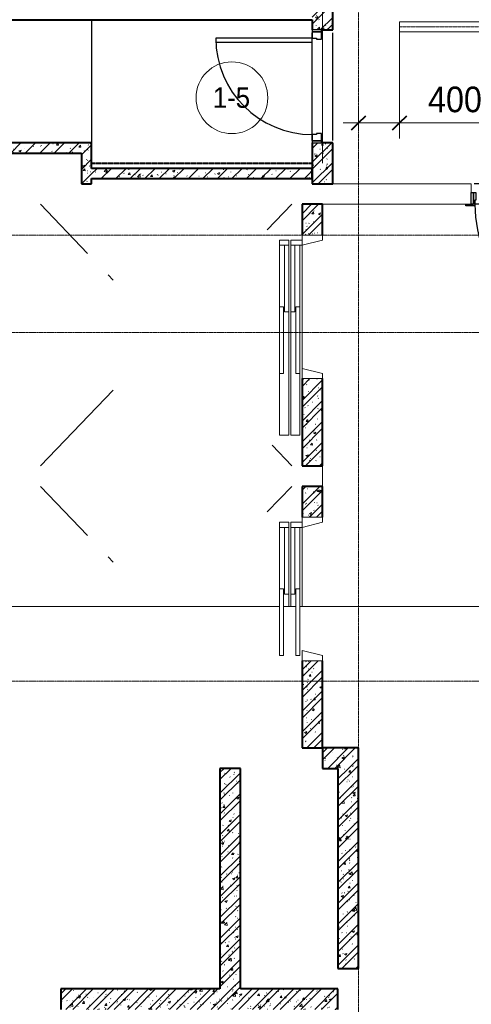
# Model space of a CAD drawing. Header units: millimetres. Extents: x 5617 to 125204, y 7718 to 237738.
# Tile 10 of 71: x 38838 to 43239, y 60150 to 69750. Entities that reach past the tile are written whole.
import ezdxf

# ---------------------------------------------------------------- set-up
doc = ezdxf.new("R2010")
doc.units = ezdxf.units.MM
for name, pattern in [('ADSK_Линия сетки', [25, 20, -2.5, 0, -2.5]), ('Линия сетки', [25, 20, -2.5, 0, -2.5]), ('Осевая', [14, 10, -2, 0, -2]), ('Штрих_3_1_5_', [4.5, 3, -1.5]), ('Штриховая_ш3 п1_5', [4.5, 3, -1.5])]:
    doc.linetypes.add(name, pattern=pattern)
doc.layers.add('_Разделитель помещений_', color=4, linetype='Штриховая_ш3 п1_5', lineweight=40, true_color=0x00ffff)
for name, color, linetype, lineweight in [('Двери', 7, 'Continuous', 18), ('Кабельные лотки', 7, 'Continuous', 18), ('Каркас несущий', 7, 'Continuous', 18), ('Каркас_Импост', 7, 'Continuous', 30), ('Марки помещений', 7, 'Continuous', 20), ('Монтажный зазор', 7, 'Continuous', 30), ('Осевая линия', 7, 'Осевая', 18), ('Оси', 7, 'Continuous', 9), ('Панель', 7, 'Continuous', 30), ('Перекрытия', 7, 'Continuous', 18), ('Размеры', 7, 'Continuous', 9), ('Размеры-100', 7, 'Continuous', 9), ('Стены', 7, 'Continuous', 18), ('Стены разрез', 7, 'Continuous', 40), ('Стены штриховка', 7, 'Continuous', 40), ('Форма', 7, 'Continuous', 18)]:
    doc.layers.add(name, color=color, linetype=linetype, lineweight=lineweight)
doc.styles.add('Arial', font='arial.ttf', dxfattribs={"width": 0.9, "height": 250})
doc.styles.add('Arial_3', font='arial.ttf', dxfattribs={"width": 0.9, "height": 200})
doc.dimstyles.new('Основной_2_5_мм_1', dxfattribs={"dimscale": 304.8, "dimtxt": 255.06485, "dimasz": 0.463911, "dimexe": 0.492126, "dimexo": 0.492126, "dimgap": 0.098425, "dimtad": 1, "dimdec": 0, "dimdsep": 46, "dimtxsty": 'Arial', "dimblk1": 'OBLIQUE', "dimblk2": 'OBLIQUE', "dimsah": 1, "dimcen": 0.09, "dimdle": 0.492126, "dimazin": 2, "dimtfac": 1, "dimtdec": 4, "dimtix": 1, "dimtmove": 1, "dimatfit": 3, "dimfxl": 1, "dimtvp": 1, "dimtolj": 1, "dimtzin": 0, "dimlwd": 20, "dimlwe": 20, "dimarcsym": 2})
pattern_1 = [(50, (0, 0), (218.62117, -19.1268), [22.86, -251.46]), (355, (0, 0), (-42.29187, 229.2684), [18.288, -201.168]), (100.451, (18.22, -1.6), (176.33107, 210.13963), [19.428, -213.708]), (46.184, (0, 60.96), (325.29495, -50.45164), [34.29, -377.19]), (96.636, (27.1, 56.76), (284.883, 296.9127), [29.142, -320.562]), (351.184, (0, 60.96), (284.8858, 296.9107), [27.432, -301.752]), (21, (30.48, 45.72), (181.93753, -122.71832), [22.86, -251.46]), (326, (30.48, 45.72), (74.16223, 221.0262), [18.288, -201.168]), (71.451, (45.64, 35.5), (256.10035, 98.30526), [19.428, -213.708]), (37.5, (0, 0), (3.70639, 101.465895), [3.353, -195.377, 3.353, -200.863, -201.93]), (37.5, (0, 0), (3.70639, 101.465895), [-402.946, 3.353, -198.577]), (7.5, (0, 0), (80.18358, 120.21653), [3.353, -113.081, 3.353, -190.805, -76.962]), (7.5, (0, 0), (80.18358, 120.21653), [-310.591, 3.353, -73.609]), (327.5, (-67.97, 0), (162.708646, -6.87497), [3.353, -72.847, 3.353, -234.391, -315.468]), (327.5, (-67.97, 0), (162.708646, -6.87497), [-313.944, 3.353, -312.115]), (317.5, (-98.45, 0), (177.75468, 30.51183), [3.353, -95.707, 3.353, -154.534, -224.028]), (317.5, (-98.45, 0), (177.75468, 30.51183), [-256.946, 3.353, -220.675])]
pattern_2 = [(45, (0, 0), (-101.02788, 101.02788), []), (45, (67.35, 0), (-101.02788, 101.02788), [])]
pattern_3 = [(45, (0, 0), (-70.71068, 70.71068), [])]

# ---------------------------------------------------------------- blocks, each defined once
blk = doc.blocks.new('101_Дверь_Однопольная - _НЧ_Мет_1200х2200_ЛК_По дизайн-проекту_угловая коробка_EI60_Пр-3473516-МКСС_K3_L26__85_950_')
at = {"layer": 'Двери', "color": 7, "lineweight": 30, "true_color": 0xffffff}
for p, q in [((-627.7, 100), (622.3, 100)), ((-627.7, -100), (622.3, -100))]:
    blk.add_line(p, q, dxfattribs=at)
at = {"layer": 'Каркас_Импост', "color": 254, "true_color": 0xcccccc}
for p, q in [((-705, 115), (-615, 115)), ((-705, 100), (-705, 115)), ((-630, 100), (-705, 100)), ((-630, -15), (-630, 100)), ((-615, 115), (-615, 60)), ((615, 115), (705, 115)), ((615, 60), (615, 115)), ((630, 100), (630, -15)), ((705, 100), (630, 100)), ((705, 115), (705, 100)), ((-615, 60), (-605, 60)), ((-605, 60), (-605, -15)), ((605, 60), (615, 60)), ((605, -15), (605, 60)), ((-605, -15), (-630, -15)), ((630, -15), (605, -15))]:
    blk.add_line(p, q, dxfattribs=at)
at = {"layer": 'Монтажный зазор', "color": 254, "true_color": 0xcccccc}
for p, q in [((-650, 100), (-630, 100)), ((-650, -15), (-650, 100)), ((-630, 100), (-630, -15)), ((630, -15), (630, 100)), ((630, 100), (650, 100)), ((650, 100), (650, -15)), ((-630, -15), (-650, -15)), ((650, -15), (630, -15))]:
    blk.add_line(p, q, dxfattribs=at)
at = {"layer": 'Панель', "color": 254, "true_color": 0xcccccc}
for p, q in [((-615, 1330), (-575, 1330)), ((-615, 100), (-615, 1330)), ((-575, 1330), (-575, 100)), ((-575, 100), (-615, 100))]:
    blk.add_line(p, q, dxfattribs=at)
blk.add_arc((-615, 100), 1230, 0, 90, dxfattribs=at)
blk = doc.blocks.new('101_Дверь_Однопольная - _НЧ_Мет_900х2100_Квартира_Л-3538167-МКСС_K3_L26__85_950_')
at = {"layer": 'Двери', "color": 7, "lineweight": 30, "true_color": 0xffffff}
for p, q in [((-527.7, 100), (522.3, 100)), ((-527.7, -100), (522.3, -100))]:
    blk.add_line(p, q, dxfattribs=at)
at = {"layer": 'Каркас_Импост', "color": 254, "true_color": 0xcccccc}
for p, q in [((-470, 100), (-530, 100)), ((-530, 100), (-530, 10)), ((-470, 60), (-470, 100)), ((530, 100), (470, 100)), ((470, 100), (470, 60)), ((530, 10), (530, 100)), ((-530, 10), (-460, 10)), ((-460, 60), (-470, 60)), ((-460, 10), (-460, 60)), ((470, 60), (460, 60)), ((460, 60), (460, 10)), ((460, 10), (530, 10))]:
    blk.add_line(p, q, dxfattribs=at)
at = {"layer": 'Монтажный зазор', "color": 254, "true_color": 0xcccccc}
for p, q in [((-530, 100), (-550, 100)), ((-550, 100), (-550, 10)), ((-530, 10), (-530, 100)), ((550, 100), (530, 100)), ((530, 100), (530, 10)), ((550, 10), (550, 100)), ((-550, 10), (-530, 10)), ((530, 10), (550, 10))]:
    blk.add_line(p, q, dxfattribs=at)
at = {"layer": 'Панель', "color": 254, "true_color": 0xcccccc}
for p, q in [((470, 1040), (430, 1040)), ((430, 1040), (430, 100)), ((470, 100), (470, 1040)), ((430, 100), (470, 100))]:
    blk.add_line(p, q, dxfattribs=at)
blk.add_arc((470, 100), 940, 90, 180, dxfattribs=at)
blk = doc.blocks.new('ПР - 1100_200_Оп200-200-3541706-МКСС_K3_L26__85_950_')
at = {"layer": 'Каркас несущий', "color": 254, "true_color": 0xffcccc}
blk.add_line((-750, 0), (750, 0), dxfattribs=at)
blk.add_line((-750, 0), (750, 0), dxfattribs=at)
blk = doc.blocks.new('A_MEQ_Elevator - Л3-3606643-МКСС_K3_L26__85_950_')
at = {"layer": 'Двери', "color": 254, "true_color": 0xcccccc}
for p, q in [((-650, 320), (-1250, 320)), ((-1250, 320), (-1250, 230)), ((-650, 320), (-650, 280)), ((0, 320), (-650, 320)), ((0, 280), (0, 320)), ((600, 320), (0, 320)), ((650, 320), (600, 320)), ((600, 320), (600, 230)), ((650, 230), (650, 320)), ((-1250, 230), (-50, 230)), ((-50, 210), (-1250, 210)), ((-1250, 210), (-1250, 120)), ((-650, 280), (0, 280)), ((-50, 270), (-50, 230)), ((600, 270), (-50, 270)), ((-50, 230), (600, 230)), ((600, 210), (-50, 210)), ((-50, 210), (-50, 170)), ((600, 230), (600, 270)), ((600, 230), (650, 230)), ((600, 170), (600, 210)), ((600, 210), (600, 100)), ((650, 210), (600, 210)), ((650, 100), (650, 210)), ((-1250, 120), (-650, 120)), ((-600, 100), (-700, 100)), ((-700, 100), (-700, -100)), ((0, 160), (-650, 160)), ((-650, 160), (-650, 120)), ((-650, 120), (0, 120)), ((-650, -100), (-600, 100)), ((-50, 170), (600, 170)), ((0, 120), (0, 160)), ((0, 120), (600, 120)), ((600, 100), (650, 100)), ((600, 100), (650, -100)), ((700, 100), (650, 100)), ((700, -100), (700, 100)), ((-700, -100), (-650, -100)), ((650, -100), (700, -100))]:
    blk.add_line(p, q, dxfattribs=at)
blk = doc.blocks.new('A_MEQ_Elevator - Л3-3710459-МКСС_K3_L26__85_950_')
at = {"layer": 'Двери', "color": 254, "true_color": 0xcccccc}
for p, q in [((-650, 320), (-650, 280)), ((0, 320), (-650, 320)), ((0, 280), (0, 320)), ((600, 320), (0, 320)), ((650, 320), (600, 320)), ((600, 320), (600, 230)), ((650, 230), (650, 320)), ((-650, 280), (0, 280)), ((-170, 230), (-50, 230)), ((-50, 210), (-170, 210)), ((-50, 270), (-50, 230)), ((600, 270), (-50, 270)), ((-50, 230), (600, 230)), ((600, 210), (-50, 210)), ((-50, 210), (-50, 170)), ((600, 230), (600, 270)), ((600, 230), (650, 230)), ((600, 170), (600, 210)), ((600, 210), (600, 100)), ((650, 210), (600, 210)), ((650, 100), (650, 210)), ((-600, 100), (-700, 100)), ((-700, 100), (-700, -100)), ((0, 160), (-650, 160)), ((-650, 160), (-650, 120)), ((-650, 120), (0, 120)), ((-650, -100), (-600, 100)), ((-50, 170), (600, 170)), ((0, 120), (0, 160)), ((0, 120), (600, 120)), ((600, 100), (650, 100)), ((600, 100), (650, -100)), ((700, 100), (650, 100)), ((700, -100), (700, 100)), ((-700, -100), (-650, -100)), ((650, -100), (700, -100))]:
    blk.add_line(p, q, dxfattribs=at)
blk = doc.blocks.new('135_SLK_K3_AR_rvt-1-МКСС_K3_L26__85_950_')
at = {"layer": 'Стены разрез', "lineweight": 9, "true_color": 0xcccccc}
h = blk.add_hatch(dxfattribs=at)
h.set_pattern_fill('FP_1', color=254, style=0, pattern_type=2)
h.set_pattern_definition(pattern_1)
h.paths.add_polyline_path([(78700, 68150), (78900, 68150), (78900, 68550), (78700, 68550), (78700, 68200)])
h.paths.add_polyline_path([(78790, 69650), (78900, 69650), (78900, 70400), (78700, 70400), (78700, 69650)])
h = blk.add_hatch(dxfattribs=at)
h.set_pattern_fill('FP_3', color=254, style=0, pattern_type=2)
h.set_pattern_definition(pattern_2)
h.paths.add_polyline_path([(78700, 68150), (78900, 68150), (78900, 68550), (78700, 68550), (78700, 68200)])
h.paths.add_polyline_path([(78790, 69650), (78900, 69650), (78900, 70400), (78700, 70400), (78700, 69650)])
h = blk.add_hatch(dxfattribs=at)
h.set_pattern_fill('FP_1', color=254, style=0, pattern_type=2)
h.set_pattern_definition(pattern_1)
h.paths.add_polyline_path([(76550, 68449), (76550, 68549), (75550, 68549), (75550, 68449), (76450, 68449)])
h = blk.add_hatch(dxfattribs=at)
h.set_pattern_fill('FP_2', color=254, style=0, pattern_type=2)
h.set_pattern_definition(pattern_3)
h.paths.add_polyline_path([(76550, 68449), (76550, 68549), (75550, 68549), (75550, 68449), (76450, 68449)])
h = blk.add_hatch(dxfattribs=at)
h.set_pattern_fill('FP_1', color=254, style=0, pattern_type=2)
h.set_pattern_definition(pattern_1)
h.paths.add_polyline_path([(76550, 68150), (76550, 68449), (76450, 68449), (76450, 68150)])
h = blk.add_hatch(dxfattribs=at)
h.set_pattern_fill('FP_2', color=254, style=0, pattern_type=2)
h.set_pattern_definition(pattern_3)
h.paths.add_polyline_path([(76550, 68150), (76550, 68449), (76450, 68449), (76450, 68150)])
h = blk.add_hatch(dxfattribs=at)
h.set_pattern_fill('FP_1', color=254, style=0, pattern_type=2)
h.set_pattern_definition(pattern_1)
h.paths.add_polyline_path([(78700, 68200), (78700, 68300), (76550, 68300), (76550, 68200), (77489.6, 68200)])
h = blk.add_hatch(dxfattribs=at)
h.set_pattern_fill('FP_2', color=254, style=0, pattern_type=2)
h.set_pattern_definition(pattern_3)
h.paths.add_polyline_path([(78700, 68200), (78700, 68300), (76550, 68300), (76550, 68200), (77489.6, 68200)])
h = blk.add_hatch(dxfattribs=at)
h.set_pattern_fill('FP_1', color=254, style=0, pattern_type=2)
h.set_pattern_definition(pattern_1)
h.paths.add_polyline_path([(78800, 67650), (78800, 67950), (78600, 67950), (78600, 67650)])
h = blk.add_hatch(dxfattribs=at)
h.set_pattern_fill('FP_3', color=254, style=0, pattern_type=2)
h.set_pattern_definition(pattern_2)
h.paths.add_polyline_path([(78800, 67650), (78800, 67950), (78600, 67950), (78600, 67650)])
h = blk.add_hatch(dxfattribs=at)
h.set_pattern_fill('FP_1', color=254, style=0, pattern_type=2)
h.set_pattern_definition(pattern_1)
h.paths.add_polyline_path([(78800, 65400), (78800, 66250), (78600, 66250), (78600, 65400)])
h = blk.add_hatch(dxfattribs=at)
h.set_pattern_fill('FP_3', color=254, style=0, pattern_type=2)
h.set_pattern_definition(pattern_2)
h.paths.add_polyline_path([(78800, 65400), (78800, 66250), (78600, 66250), (78600, 65400)])
h = blk.add_hatch(dxfattribs=at)
h.set_pattern_fill('FP_1', color=254, style=0, pattern_type=2)
h.set_pattern_definition(pattern_1)
h.paths.add_polyline_path([(78600, 64900), (78800, 64900), (78800, 65200), (78600, 65200)])
h = blk.add_hatch(dxfattribs=at)
h.set_pattern_fill('FP_3', color=254, style=0, pattern_type=2)
h.set_pattern_definition(pattern_2)
h.paths.add_polyline_path([(78600, 64900), (78800, 64900), (78800, 65200), (78600, 65200)])
h = blk.add_hatch(dxfattribs=at)
h.set_pattern_fill('FP_1', color=254, style=0, pattern_type=2)
h.set_pattern_definition(pattern_1)
h.paths.add_polyline_path([(78800, 62650), (78800, 63500), (78600, 63500), (78600, 62650)])
h = blk.add_hatch(dxfattribs=at)
h.set_pattern_fill('FP_3', color=254, style=0, pattern_type=2)
h.set_pattern_definition(pattern_2)
h.paths.add_polyline_path([(78800, 62650), (78800, 63500), (78600, 63500), (78600, 62650)])
h = blk.add_hatch(dxfattribs=at)
h.set_pattern_fill('FP_1', color=254, style=0, pattern_type=2)
h.set_pattern_definition(pattern_1)
h.paths.add_polyline_path([(79150, 62450), (79150, 62650), (78800, 62650), (78800, 62450), (78950, 62450)])
h = blk.add_hatch(dxfattribs=at)
h.set_pattern_fill('FP_3', color=254, style=0, pattern_type=2)
h.set_pattern_definition(pattern_2)
h.paths.add_polyline_path([(79150, 62450), (79150, 62650), (78800, 62650), (78800, 62450), (78950, 62450)])
h = blk.add_hatch(dxfattribs=at)
h.set_pattern_fill('FP_1', color=254, style=0, pattern_type=2)
h.set_pattern_definition(pattern_1)
h.paths.add_polyline_path([(78000, 60300), (78000, 62450), (77800, 62450), (77800, 60300)])
h = blk.add_hatch(dxfattribs=at)
h.set_pattern_fill('FP_3', color=254, style=0, pattern_type=2)
h.set_pattern_definition(pattern_2)
h.paths.add_polyline_path([(78000, 60300), (78000, 62450), (77800, 62450), (77800, 60300)])
h = blk.add_hatch(dxfattribs=at)
h.set_pattern_fill('FP_1', color=254, style=0, pattern_type=2)
h.set_pattern_definition(pattern_1)
h.paths.add_polyline_path([(79150, 60500), (79150, 62450), (78950, 62450), (78950, 60500)])
h = blk.add_hatch(dxfattribs=at)
h.set_pattern_fill('FP_3', color=254, style=0, pattern_type=2)
h.set_pattern_definition(pattern_2)
h.paths.add_polyline_path([(79150, 60500), (79150, 62450), (78950, 62450), (78950, 60500)])
h = blk.add_hatch(dxfattribs=at)
h.set_pattern_fill('FP_1', color=254, style=0, pattern_type=2)
h.set_pattern_definition(pattern_1)
h.paths.add_polyline_path([(78950, 60100), (78950, 60300), (76250, 60300), (76250, 60100), (77489.6, 60100)])
h = blk.add_hatch(dxfattribs=at)
h.set_pattern_fill('FP_3', color=254, style=0, pattern_type=2)
h.set_pattern_definition(pattern_2)
h.paths.add_polyline_path([(78950, 60100), (78950, 60300), (76250, 60300), (76250, 60100), (77489.6, 60100)])
at = {"color": 254, "lineweight": 18, "true_color": 0xcccccc}
for p, q in [((76050, 67950), (76510, 67471.2)), ((78259.8, 67700), (78500, 67950)), ((76710, 67263.1), (76760, 67211)), ((76050, 65400), (76760, 66139)), ((78307.8, 65600), (78500, 65400)), ((76050, 65200), (76510, 64721.2)), ((78259.8, 64950), (78500, 65200)), ((76710, 64513.1), (76760, 64461))]:
    blk.add_line(p, q, dxfattribs=at)
at = {"layer": '_Разделитель помещений_', "color": 7, "linetype": 'Штрих_3_1_5_', "true_color": 0xccffff}
blk.add_line((76550, 68350), (78700, 68350), dxfattribs=at)
at = {"layer": 'Перекрытия', "color": 254, "true_color": 0xcccccc}
for p, q in [((78700, 68630), (78700, 69530)), ((78700, 69530), (78700, 68630)), ((78900, 68150), (80249.3, 68150)), ((80249.3, 68150), (80249.3, 67950)), ((79348.4, 67950), (78800, 67950)), ((79451.6, 67950), (79348.4, 67950)), ((80195, 67950), (79451.6, 67950)), ((78600, 67550), (78600, 66350)), ((78800, 65400), (78800, 65200)), ((78600, 64800), (78600, 64030))]:
    blk.add_line(p, q, dxfattribs=at)
at = {"layer": 'Стены', "color": 254, "true_color": 0xcccccc}
for p, q in [((76549.6, 68549), (76549.6, 69750)), ((76550.4, 69750), (76550.4, 68549))]:
    blk.add_line(p, q, dxfattribs=at)
at = {"layer": 'Стены разрез', "color": 254, "true_color": 0xcccccc}
for p, q in [((78900, 69650), (78900, 70200)), ((66650, 69750), (78700, 69750)), ((78700, 69750), (78700, 69650)), ((78790, 69650), (78900, 69650)), ((76550, 68549), (75550, 68549)), ((76550, 68449), (76550, 68549)), ((78700, 68550), (78700, 68300)), ((78900, 68550), (78790, 68550)), ((78900, 68150), (78900, 68550)), ((75670, 68449), (76450, 68449)), ((76450, 68449), (76450, 68150)), ((76550, 68300), (76550, 68449)), ((78700, 68300), (76550, 68300)), ((76550, 68200), (78700, 68200)), ((76550, 68150), (76550, 68200)), ((78700, 68200), (78700, 68150)), ((76450, 68150), (76550, 68150)), ((78700, 68150), (78900, 68150)), ((78800, 67950), (78600, 67950)), ((78600, 67950), (78600, 67650)), ((78800, 67650), (78800, 67950)), ((78600, 66250), (78600, 65400)), ((78800, 65400), (78800, 66250)), ((78600, 65400), (78800, 65400)), ((78800, 65200), (78600, 65200)), ((78600, 65200), (78600, 64900)), ((78800, 64900), (78800, 65200)), ((78600, 63500), (78600, 62650)), ((78800, 62650), (78800, 63500)), ((78600, 62650), (78800, 62650)), ((79150, 62650), (78800, 62650)), ((78800, 62650), (78800, 62450)), ((79150, 62450), (79150, 62650)), ((77800, 62450), (77800, 60300)), ((78000, 62450), (77800, 62450)), ((78000, 60300), (78000, 62450)), ((78800, 62450), (78950, 62450)), ((78950, 62450), (78950, 60500)), ((79150, 60500), (79150, 62450)), ((78950, 60500), (79150, 60500)), ((77800, 60300), (76250, 60300)), ((76250, 60300), (76250, 60100)), ((78950, 60300), (78000, 60300)), ((78950, 60100), (78950, 60300))]:
    blk.add_line(p, q, dxfattribs=at)
at = {"layer": 'Стены штриховка', "color": 254, "true_color": 0xcccccc}
for p, q in [((78700, 68200), (78700, 68300)), ((78700, 68300), (78700, 68200))]:
    blk.add_line(p, q, dxfattribs=at)
at = {"layer": 'Двери', "color": 254, "lineweight": 18, "true_color": 0xe5e5e5}
for name, p, rotation in [('101_Дверь_Однопольная - _НЧ_Мет_900х2100_Квартира_Л-3538167-МКСС_K3_L26__85_950_', (78800, 69100), 89.99999999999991), ('101_Дверь_Однопольная - _НЧ_Мет_1200х2200_ЛК_По дизайн-проекту_угловая коробка_EI60_Пр-3473516-МКСС_K3_L26__85_950_', (80900, 68050), 180), ('A_MEQ_Elevator - Л3-3606643-МКСС_K3_L26__85_950_', (78700, 66950), 89.9999999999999), ('A_MEQ_Elevator - Л3-3710459-МКСС_K3_L26__85_950_', (78700, 64200), 89.99999999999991)]:
    blk.add_blockref(name, p, dxfattribs=dict(at, rotation=rotation))
at = {"layer": 'Каркас несущий', "color": 254, "lineweight": 18, "true_color": 0xe5e5e5, "rotation": 89.99999999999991}
blk.add_blockref('ПР - 1100_200_Оп200-200-3541706-МКСС_K3_L26__85_950_', (78800, 69100), dxfattribs=at)
blk = doc.blocks.new('135_SLK_K3_AR_FCD_rvt-1-МКСС_K3_L26__85_950_')
at = {"layer": 'Форма', "color": 254, "lineweight": 9, "true_color": 0xcccccc}
for p, q in [((78380, 64030), (75500, 64030)), ((78540, 64030), (78420, 64030)), ((83820, 64030), (78580, 64030))]:
    blk.add_line(p, q, dxfattribs=at)
blk = doc.blocks.new('050_Марка_Помещение - Номер-620969-МКСС_K3_L26__85_950_')
at = {"layer": 'Марки помещений'}
blk.add_circle((0, 0), 3.5, dxfattribs=at)
blk = doc.blocks.new('DIMBLOCK34-МКСС_K3_L26__85_950_')
at = {"layer": 'Размеры-100', "lineweight": 20, "transparency": 16777216}
for p, q in [((42539.2, 68743.1), (42539.2, 69687.3)), ((42139.2, 68743.1), (42139.2, 68893.1)), ((41989.2, 68743.1), (42689.2, 68743.1)), ((42139.2, 68743.1), (42139.2, 68693.1)), ((42817.4, 68743.1), (42339.2, 68743.1)), ((42539.2, 68743.1), (42539.2, 68593.1)), ((43335.4, 68743.1), (42817.4, 68743.1))]:
    blk.add_line(p, q, dxfattribs=at)
at = {"layer": 'Размеры-100', "lineweight": 40, "transparency": 16777216}
for p, q in [((42139.2, 68743.1), (42068.5, 68672.4)), ((42139.2, 68743.1), (42209.9, 68813.8)), ((42539.2, 68743.1), (42468.5, 68672.4)), ((42539.2, 68743.1), (42609.9, 68813.8))]:
    blk.add_line(p, q, dxfattribs=at)
at = {"layer": 'Размеры-100', "color": 0, "lineweight": 20, "transparency": 16777216, "insert": (42817.4, 69097.7), "char_height": 250, "width": 621.573, "attachment_point": 1, "line_spacing_factor": 0.941778, "style": 'Arial'}
blk.add_mtext('400', dxfattribs=at)
blk = doc.blocks.new('_Oblique')
at = {"color": 0, "linetype": 'ByBlock', "lineweight": -2}
blk.add_line((-0.5, -0.5), (0.5, 0.5), dxfattribs=at)

msp = doc.modelspace()

# ---------------------------------------------------------------- linework, layer by layer
at = {"layer": 'Кабельные лотки', "color": 96, "true_color": 0x008000}
for p, q in [((42539.2, 69630), (42539.2, 69730)), ((42539.2, 69730), (49538.2, 69730)), ((42539.2, 69727.5), (49538.2, 69727.5)), ((42539.2, 69632.5), (49538.2, 69632.5)), ((42539.2, 69630), (49538.2, 69630))]:
    msp.add_line(p, q, dxfattribs=at)
at = {"layer": 'Осевая линия'}
msp.add_line((42539.2, 69680), (49538.2, 69680), dxfattribs=at)
at = {"layer": 'Оси', "linetype": 'Линия сетки'}
msp.add_line((42139.2, 55989.9), (42139.2, 77400), dxfattribs=at)
at = {"layer": 'Оси', "linetype": 'ADSK_Линия сетки'}
for p, q in [((87439.2, 67650), (26968.8, 67650)), ((87439.2, 66700), (26968.8, 66700)), ((87439.2, 63300), (26968.8, 63300))]:
    msp.add_line(p, q, dxfattribs=at)

# ---------------------------------------------------------------- block references
at = {"lineweight": 5}
for name in ['135_SLK_K3_AR_FCD_rvt-1-МКСС_K3_L26__85_950_', '135_SLK_K3_AR_rvt-1-МКСС_K3_L26__85_950_']:
    msp.add_blockref(name, (-37010.8, 0), dxfattribs=at)
at = {"layer": 'Марки помещений', "xscale": 99.99999999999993, "yscale": 99.99999999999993, "zscale": 99.99999999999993}
msp.add_blockref('050_Марка_Помещение - Номер-620969-МКСС_K3_L26__85_950_', (40906.2, 68989.1), dxfattribs=at)

# ---------------------------------------------------------------- texts
at = {"layer": 'Марки помещений', "lineweight": 9, "insert": (40719.7, 69090.8), "char_height": 200, "width": 447.342, "attachment_point": 1, "style": 'Arial_3'}
msp.add_mtext('1-5', dxfattribs=at)

# ---------------------------------------------------------------- dimensions: what is measured, and where the dimension line sits
at = {"layer": 'Размеры', "lineweight": 20}
dim = msp.add_linear_dim(base=(42539.2, 68743.1), p1=(42139.2, 68843.1), p2=(42539.2, 69837.3), dimstyle='Основной_2_5_мм_1', override={"dimpost": '<>', "dimfxl": 1071.662216}, dxfattribs=at)
dim.commit()
dim.dimension.update_dxf_attribs({"geometry": 'DIMBLOCK34-МКСС_K3_L26__85_950_', "text_midpoint": (43128.2, 68931), "dimtype": 160})

doc.saveas('drawing.dxf')
